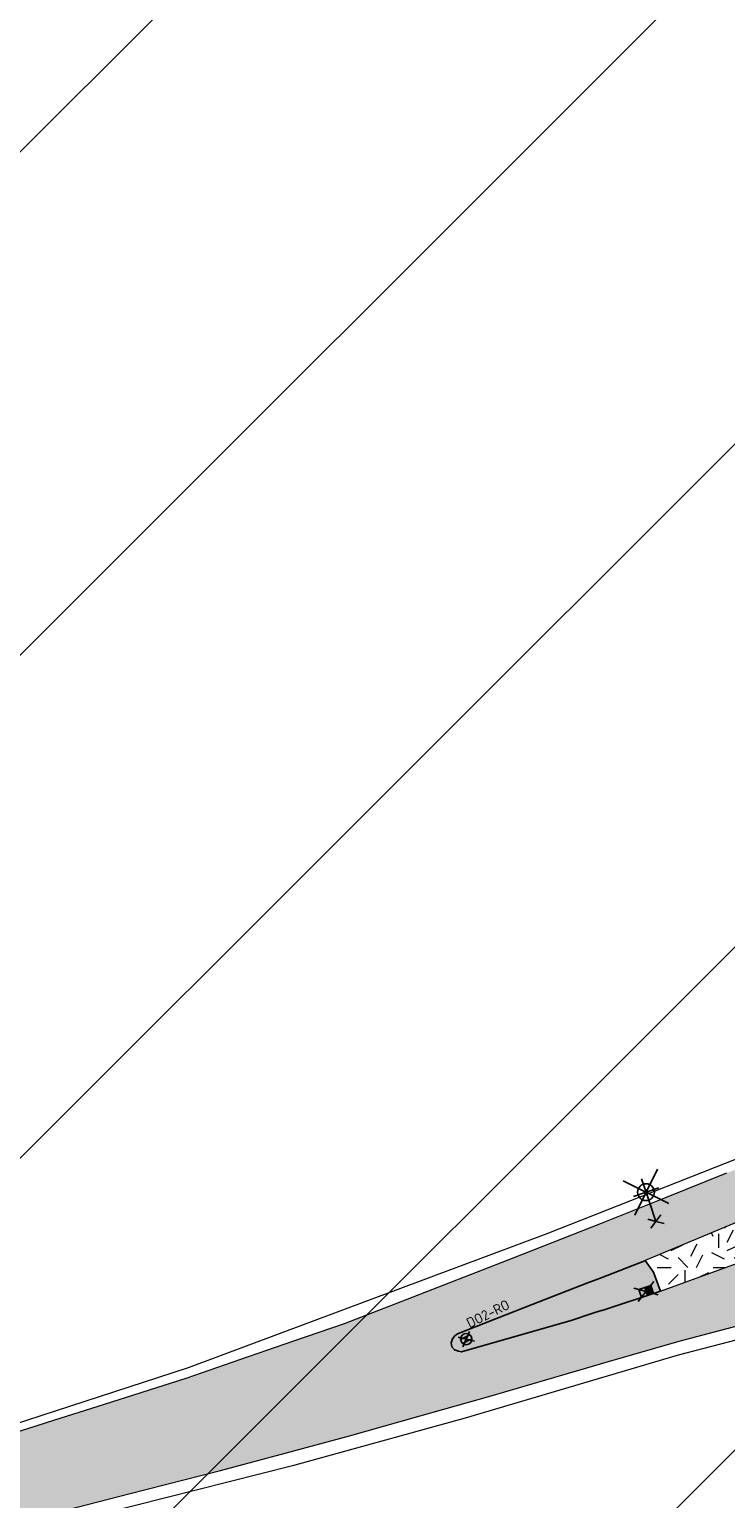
# Model space of a CAD drawing. Header units: metres. Extents: x 39929 to 50032, y 90817 to 399996.
# Tile 7 of 13: x 48949 to 49011, y 391604 to 391735. Entities that reach past the tile are written whole.
import ezdxf
from ezdxf.enums import TextEntityAlignment as Align

# ---------------------------------------------------------------- set-up
doc = ezdxf.new("R2010")
doc.units = ezdxf.units.M
for name, color, linetype, lineweight in [('B-WE-GR-GRAS-A', 62, 'Continuous', 18), ('B-WE-GR-GRAS_KRUIDENRIJK-G', 80, 'Continuous', 18), ('B-WE-VH-GESLOTENVERHARDING_ASFALT-G', 10, 'Continuous', 18), ('N-WE-VH-VERHARDING_ASFALT-FREZEN-G', 251, 'Continuous', 0), ('Topo', 7, 'Continuous', 18), ('V-WE-IE-MEUBILAIR_WEGMEUBILAIR_VERKEERSBORD-S', 7, 'Continuous', 25), ('V-WE-OV-LICHTMAST-S', 190, 'Continuous', 25), ('V-WE-RI-HWA_KOLK-S', 150, 'Continuous', 25), ('V-WE-VH-KANTOPSLUITING_TROTTOIRBAND_RWS_110 220-G', 210, 'V-VH-RWSBAND-SO', 25), ('X-XX-AL-GRENS_WERK-G', 7, 'ZZ-WERKGRENS-SO', 18), ('X-XX-AL-TEKENBLAD_KADER_BLAD4-VIEWPORT-A', 1, 'Continuous', 18)]:
    doc.layers.add(name, color=color, linetype=linetype, lineweight=lineweight)
doc.layers.add('V-WE-VH-VERHARDING_ASFALT_ROOD-A', color=13, linetype='Continuous', lineweight=18, transparency=0.25)
doc.styles.add('NLCS-ISO', font='NLCS-ISO.ttf')
doc.linetypes.add('V-VH-RWSBAND-SO', pattern='A,5,[24,NLCS.SHX,S=1,R=0,X=0,Y=0],5,-2,2,-2,2,-2,2,-2', length=24)
doc.linetypes.add('ZZ-WERKGRENS-SO', pattern='A,2,-3,[137,NLCS.SHX,S=0.05,R=0,X=-0.55,Y=-0.675],-3,2', length=10)
picture_1 = doc.add_image_def('image1.tif', size_in_pixel=(8000, 10000))

# ---------------------------------------------------------------- blocks, each defined once
blk = doc.blocks.new('V-SOV-LICHTMAST_1UITHOUDER-SO')
for p, q in [((3.23, -3.23), (-3.23, 3.23)), ((-3.23, -3.23), (3.23, 3.23)), ((-5.5, 0), (-6.34, 1.24)), ((-5.5, 0), (-4.66, 1.24)), ((0, -2.42), (0, 2.33)), ((-5.5, 0), (-6.34, -1.24)), ((-1.5, 0), (-5.5, 0)), ((-5.5, 0), (-4.66, -1.24)), ((0, 0), (-1.49, 0)), ((0, 0), (2.52, 0))]:
    blk.add_line(p, q)
blk.add_circle((0, 0), 1.5)
at = {"style": 'NLCS-ISO'}
blk.add_attdef('TYPE', text='', height=1.8, dxfattribs=at).set_placement((0, 2.33), align=Align.BOTTOM_CENTER)
blk = doc.blocks.new('V-SRI-KOLK_RWS-SO')
h = blk.add_hatch(color=256)
h.dxf.hatch_style = 1
h.paths.add_polyline_path([(0, 0), (1.125, 0), (1.125, 1.5), (0, 1.5)])
for p, q in [((-1.875, -0.5), (1.875, 2)), ((1.875, -0.5), (-1.875, 2)), ((0, 0), (0, 1.5))]:
    blk.add_line(p, q)
blk.add_lwpolyline([(-1.125, 0), (1.125, 0), (1.125, 1.5), (-1.125, 1.5)], close=True)
blk = doc.blocks.new('V-SIE-WEG_VERKEERSBORD-SO')
for p, q in [((-1.14, -0.96), (1.14, 0.96)), ((1.14, -0.96), (-1.14, 0.96)), ((-0.92, 0.4), (0.92, 0.4)), ((-0.92, -0.4), (0.92, -0.4))]:
    blk.add_line(p, q)
blk.add_circle((0, 0), 1)
at = {"style": 'NLCS-ISO'}
blk.add_attdef('VERKEERSBORD', (1.39, 1.44), '', height=1.8, dxfattribs=at)

msp = doc.modelspace()

# ---------------------------------------------------------------- hatches: boundary and pattern name
at = {"layer": 'B-WE-GR-GRAS-A'}
h = msp.add_hatch(dxfattribs=at)
h.set_pattern_fill('AGR-GRAS_02-SO', color=256, scale=0.5, style=0, pattern_type=2)
h.set_pattern_definition([(0, (0, 0), (5, 5), [1.25, -3.75]), (0, (2.75, 3), (5, 5), [1.25, -3.75]), (90, (0.5, 1.75), (-5, 5), [1.25, -3.75]), (90, (2.5, 3.5), (-5, 5), [1.25, -3.75]), (45, (1, 3.5), (0, 5), [1.25, -5.82106781]), (135, (2.75, 0), (-5, 0), [1.25, -5.82106781]), (26.5650512, (1.25, 1.5), (5, 2e-09), [1.25, -9.930339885]), (26.5650512, (3.5, 4), (5, 2e-09), [1.25, -9.930339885]), (63.4349488, (3.5, 0), (3e-10, 5), [1.25, -9.930339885]), (63.4349488, (1.25, 2.25), (3e-10, 5), [1.25, -9.930339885]), (63.4349488, (3, 1), (3e-10, 5), [1.25, -9.930339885]), (116.5650512, (0, 2.75), (-2e-09, 5), [1.25, -9.930339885]), (153.4349488, (1, 0.75), (-5, 3e-10), [1.25, -9.930339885])])
h.paths.add_polyline_path([(49066.75, 391649.15), (49066.01, 391651.07), (49050.27, 391644.61), (49038.11, 391639.6), (49026.62, 391634.91), (49015.27, 391630.36), (49003.94, 391625.62), (49004.68, 391624.58), (49005.29, 391622.88), (49012.42, 391625.47), (49032.89, 391635.33), (49048.15, 391641.75), (49066.66, 391649.33)])
at = {"layer": 'N-WE-VH-VERHARDING_ASFALT-FREZEN-G', "transparency": 33554623}
h = msp.add_hatch(dxfattribs=at)
h.set_pattern_fill('ZIGZAG', color=256, scale=0.5, angle=34, style=0)
h.set_pattern_definition([(34, (0, 0), (0.428378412, 2.203815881), [1.5875, -1.5875]), (124, (1.3161, 0.8877), (-2.203815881, 0.428378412), [1.5875, -1.5875])])
h.paths.add_polyline_path([(49135.29, 391669.7), (49151.89, 391677.03), (49166.59, 391683.83, 0.004163), (49168.86, 391684.87, -0.004991), (49246.82, 391720.54, -0.013912), (49254.54, 391723.72), (49251.61, 391730.51), (49234.84, 391724.2), (49214.07, 391716.21), (49192.07, 391707.34), (49187.72, 391705.83), (49182.31, 391704), (49166.25, 391699.15), (49156.64, 391696.35), (49153.52, 391695.47), (49120.42, 391681.77), (49114.09, 391679.24), (49111.26, 391678.72), (49107.75, 391678.35), (49104.78, 391678.59), (49103.22, 391679.18), (49100.78, 391681.35), (49100.16, 391681.61), (49098.42, 391684.93), (49098.01, 391685.92), (49097.54, 391687.8), (49097.36, 391689.3), (49097.28, 391690.35), (49097.31, 391692.64), (49097.64, 391694.47), (49097.97, 391695.71), (49098.6, 391697.05), (49099.08, 391697.78), (49099.65, 391698.44), (49102.81, 391702.03), (49104.11, 391703.5), (49100.63, 391708), (49094.6, 391703.34), (49092.2, 391701.66), (49090.49, 391700.67), (49089.24, 391700.14), (49087.58, 391699.6), (49086.19, 391699.33), (49084.88, 391699.23), (49083.9, 391699.16), (49082.85, 391699.16), (49081.89, 391699.3), (49080.91, 391699.54), (49079.93, 391699.77), (49077.57, 391696.04), (49078.22, 391695.55), (49079.41, 391694.1), (49079.96, 391693.17), (49080.49, 391691.8), (49080.69, 391690.56), (49080.79, 391689.65), (49080.92, 391687.81), (49080.83, 391684.84), (49080.67, 391683.4), (49080.12, 391680.94), (49079.94, 391680.17), (49082.42, 391679.53), (49083.5, 391679.54), (49083.85, 391677.63), (49083.96, 391676.08), (49084.08, 391674.05), (49084.05, 391670.61), (49084.02, 391669.89), (49083.87, 391669.31), (49083.56, 391668.44), (49083.08, 391667.56), (49082.54, 391666.81), (49081.94, 391666.11), (49081.29, 391665.49), (49079.87, 391664.49), (49077.39, 391663.4), (49071.75, 391661.12), (49066.6, 391659.03), (49060.99, 391656.7), (49055.37, 391654.37), (49051.13, 391652.51), (49046.25, 391649.22), (49041.36, 391645.92), (49033.14, 391642.32), (49028.76, 391640.57), (49024.38, 391638.81), (49016.7, 391635.63), (49011.18, 391633.41), (49005.66, 391631.19), (49000, 391628.94), (48992.23, 391625.87), (48982.16, 391621.93), (48977.1, 391619.97), (48972.57, 391618.42), (48967.77, 391616.75), (48962.96, 391615.08), (48955.05, 391612.57), (48951.26, 391611.36), (48947.47, 391610.15), (48942.62, 391608.6), (48937.09, 391607.09), (48930.24, 391605.46), (48917.68, 391602.31), (48913.73, 391601.3), (48908.88, 391600.11), (48904.02, 391598.91), (48902.55, 391598.55), (48904.35, 391591.34), (48909.78, 391592.69), (48915.48, 391594.16), (48921.18, 391595.62), (48925.49, 391596.72), (48929.8, 391597.81), (48933.78, 391598.77), (48937.76, 391599.73), (48943.74, 391601.22), (48949.71, 391602.7), (48957.89, 391604.79), (48966.07, 391606.87), (48971.82, 391608.43), (48977.58, 391609.99), (48983.88, 391611.77), (48990.19, 391613.55), (48995.09, 391614.98), (49000.66, 391616.62), (49006.97, 391618.44), (49012.81, 391619.96), (49018.65, 391621.48), (49026.79, 391623.55), (49046.16, 391630.6), (49057.16, 391634.6), (49065.53, 391637.64), (49069.07, 391639.1), (49072.6, 391640.56), (49077.8, 391642.69), (49082.99, 391644.83), (49084.61, 391645.45), (49087.42, 391646.28), (49089.18, 391642.15), (49093.11, 391645.03), (49095.27, 391644.56), (49096.4, 391643.89), (49096.79, 391643.67), (49099.24, 391642.15), (49100.68, 391639.99), (49101.9, 391637.93), (49103.01, 391635.55), (49103.85, 391633.61), (49104.69, 391631.08), (49105.12, 391628.89), (49105.33, 391626.9), (49105.32, 391624.92), (49104.87, 391622.65), (49104.35, 391620.84), (49103.63, 391619.33), (49102.71, 391617.87), (49091.56, 391605.95), (49091.56, 391605.29), (49088.93, 391602.8), (49092.05, 391599.42), (49093.96, 391601.17), (49096.41, 391601.04), (49099.76, 391604.01), (49101.47, 391605.54), (49105.09, 391608.87), (49107.37, 391610.98), (49109.77, 391613.61), (49111.22, 391615.48), (49112.77, 391618.35), (49113.93, 391621.33), (49114.55, 391623.24), (49115.24, 391625.79), (49115.61, 391628.14), (49115.74, 391629.76), (49115.73, 391632.04), (49115.57, 391634.54), (49115.38, 391636.28), (49114.97, 391639.08), (49114.42, 391641.83), (49113, 391648.09), (49112.28, 391651.25), (49112.52, 391656.06), (49113.12, 391657.8), (49114.05, 391659.47), (49115.54, 391660.47), (49118.11, 391661.77), (49121.86, 391663.78)])
h.paths.add_polyline_path([(49090.88, 391676.6), (49092.45, 391677.44), (49092.62, 391677.84), (49092.12, 391679.01), (49091.84, 391679.93), (49091.49, 391681.03), (49091.26, 391681.39), (49090.91, 391681.68), (49090.56, 391681.8), (49090.16, 391681.77), (49089.92, 391681.62), (49089.73, 391681.39), (49089.71, 391681.06), (49089.71, 391680.69), (49089.74, 391679.72), (49089.79, 391678.85), (49090.31, 391676.87)], flags=16)
h.paths.add_polyline_path([(49093.72, 391675.16), (49091.31, 391674.05), (49091.75, 391672.91), (49092.19, 391671.89), (49093.26, 391670.48), (49093.55, 391670.22), (49093.8, 391670.09), (49094.18, 391670.12), (49094.38, 391670.23), (49094.42, 391670.25), (49094.64, 391670.55), (49094.79, 391670.98), (49094.83, 391671.32), (49094.78, 391671.74)], flags=16)
h.paths.add_polyline_path([(49113.61, 391665.57), (49112.83, 391667.5), (49110.92, 391666.68), (49110.56, 391666.42), (49110.43, 391666.08), (49110.44, 391665.69), (49110.51, 391665.34), (49110.77, 391664.99), (49111.13, 391664.83), (49111.71, 391664.81)], flags=16)
h.paths.add_polyline_path([(49129.43, 391672.15), (49128.73, 391674.02), (49128.61, 391673.97), (49115.22, 391668.54), (49115.97, 391666.63), (49129.38, 391672.12)], flags=16)
h.paths.add_polyline_path([(49177.29, 391693.59), (49176.37, 391695.68), (49169.06, 391691.99), (49158.07, 391686.01), (49145.38, 391680.9), (49128.73, 391674.02), (49129.43, 391672.15), (49142.36, 391677.96), (49162.82, 391687.09), (49177.26, 391693.58)], flags=16)
h.paths.add_polyline_path([(49194.39, 391701.73), (49194.9, 391702.11), (49194.98, 391702.4), (49194.94, 391702.74), (49194.67, 391703.06), (49194.35, 391703.27), (49193.92, 391703.33), (49190.43, 391701.84), (49184.2, 391699.34), (49181.02, 391698.06), (49176.39, 391695.69), (49176.37, 391695.68), (49177.29, 391693.59), (49185.05, 391697.24), (49186.44, 391697.89)], flags=16)
h.paths.add_polyline_path([(49108.09, 391638.88), (49108, 391639.26), (49105.69, 391646.16), (49105.3, 391646.3), (49105.24, 391646.32), (49103.55, 391645.16), (49103.37, 391644.68), (49106.41, 391638.82), (49106.91, 391638.28), (49107.18, 391638.09), (49107.43, 391638.09), (49107.66, 391638.2), (49107.9, 391638.44)], flags=16)
h.paths.add_polyline_path([(49102.01, 391651.56), (49101.82, 391651.39), (49101.67, 391650.63), (49102.17, 391647.77), (49102.75, 391647.53), (49104.41, 391648.67), (49104.46, 391649.3), (49103.14, 391651.52), (49102.33, 391651.84)], flags=16)
h.paths.add_polyline_path([(49066.75, 391649.15), (49066.01, 391651.07), (49050.27, 391644.61), (49038.11, 391639.6), (49026.62, 391634.91), (49015.27, 391630.36), (49003.94, 391625.62), (49004.68, 391624.58), (49005.29, 391622.88), (49012.42, 391625.47), (49032.89, 391635.33), (49048.15, 391641.75), (49066.66, 391649.33)], flags=16)
h.paths.add_polyline_path([(49079.18, 391654.28), (49078.49, 391656.11), (49066.06, 391651.09), (49066.01, 391651.07), (49066.75, 391649.15)], flags=16)
h.paths.add_polyline_path([(49079.57, 391656.55), (49080.28, 391654.71), (49081.08, 391655.03), (49080.35, 391656.86)], flags=16)
h.paths.add_polyline_path([(49085.4, 391657.26), (49085.36, 391657.82), (49085.13, 391658.13), (49084.73, 391658.37), (49084.44, 391658.49), (49083.99, 391658.31), (49082.91, 391657.9), (49083.68, 391656.03), (49084.57, 391656.4), (49085.05, 391656.68), (49085.37, 391657.02)], flags=16)
h.paths.add_polyline_path([(49005.29, 391622.88), (49004.68, 391624.58), (49003.94, 391625.62), (49003.91, 391625.6), (49000, 391624.08), (48999.05, 391623.71), (48998.88, 391623.65), (48993.17, 391621.42), (48987.2, 391619.07), (48986.96, 391618.91), (48986.76, 391618.62), (48986.64, 391618.27), (48986.69, 391617.93), (48986.93, 391617.66), (48987.28, 391617.54), (48987.55, 391617.48), (48997.41, 391620.3), (48999.18, 391620.88), (49000, 391621.15), (49000.09, 391621.17)], flags=16)
at = {"layer": 'V-WE-VH-VERHARDING_ASFALT_ROOD-A'}
msp.add_hatch(color=256, dxfattribs=at).paths.add_polyline_path([(49005.29, 391622.88), (49004.68, 391624.58), (49003.94, 391625.62), (49003.91, 391625.6), (49000, 391624.08), (48999.05, 391623.71), (48998.88, 391623.65), (48993.17, 391621.42), (48987.2, 391619.07), (48986.96, 391618.91), (48986.76, 391618.62), (48986.64, 391618.27), (48986.69, 391617.93), (48986.93, 391617.66), (48987.28, 391617.54), (48987.55, 391617.48), (48997.41, 391620.3), (48999.18, 391620.88), (49000, 391621.15), (49000.09, 391621.17)])
at = {"layer": 'X-XX-AL-TEKENBLAD_KADER_BLAD4-VIEWPORT-A'}
h = msp.add_hatch(dxfattribs=at)
h.set_pattern_fill('ANSI31', color=256, scale=10)
h.paths.add_polyline_path([(48854.83, 391541.36), (49369.96, 391541.36), (49369.96, 391845.85), (48854.83, 391845.85)])

# ---------------------------------------------------------------- linework, layer by layer
at = {"layer": 'B-WE-GR-GRAS_KRUIDENRIJK-G', "ltscale": 0.2, "flags": 128}
msp.add_lwpolyline([(49066.75, 391649.15), (49066.01, 391651.07), (49050.27, 391644.61), (49038.11, 391639.6), (49026.62, 391634.91), (49015.27, 391630.36), (49003.94, 391625.62), (49004.68, 391624.58), (49005.29, 391622.88), (49012.42, 391625.47), (49032.89, 391635.33), (49048.15, 391641.75), (49066.66, 391649.33), (49066.75, 391649.15)], close=True, dxfattribs=at)
at = {"layer": 'B-WE-VH-GESLOTENVERHARDING_ASFALT-G', "flags": 128}
for points in [[(49011.18, 391633.41), (49005.66, 391631.19), (49000, 391628.94), (48992.23, 391625.87), (48982.16, 391621.93), (48977.1, 391619.97), (48972.57, 391618.42), (48967.77, 391616.75), (48962.96, 391615.08), (48955.05, 391612.57), (48951.26, 391611.36), (48947.47, 391610.15)], [(48949.71, 391602.7), (48957.89, 391604.79), (48966.07, 391606.87), (48971.82, 391608.43), (48977.58, 391609.99), (48983.88, 391611.77), (48990.19, 391613.55), (48995.09, 391614.98), (49000.66, 391616.62), (49006.97, 391618.44), (49012.81, 391619.96)]]:
    msp.add_lwpolyline(points, dxfattribs=at)
at = {"layer": 'V-WE-VH-KANTOPSLUITING_TROTTOIRBAND_RWS_110 220-G', "ltscale": 0.2, "flags": 128}
msp.add_lwpolyline([(49005.29, 391622.88), (49004.68, 391624.58), (49003.94, 391625.62), (49003.91, 391625.6), (49000, 391624.08), (48999.05, 391623.71), (48998.88, 391623.65), (48993.17, 391621.42), (48987.2, 391619.07), (48986.96, 391618.91), (48986.76, 391618.62), (48986.64, 391618.27), (48986.69, 391617.93), (48986.93, 391617.66), (48987.28, 391617.54), (48987.55, 391617.48), (48997.41, 391620.3), (48999.18, 391620.88), (49000, 391621.15), (49000.09, 391621.17), (49005.29, 391622.88)], close=True, dxfattribs=at)
at = {"layer": 'X-XX-AL-GRENS_WERK-G', "ltscale": 0.5, "flags": 128}
msp.add_lwpolyline([(48919.77, 391603.5), (48940.83, 391608.79), (48963.2, 391616.08), (48995.2, 391628.04), (49016.45, 391636.41), (49014.43, 391643.41), (49027.88, 391646.61), (49037.49, 391649.79), (49044.79, 391652.37), (49054.29, 391658.91), (49059.95, 391662.23), (49069.61, 391666.12), (49073.66, 391669.17), (49077.47, 391674.15), (49079.81, 391682.04), (49080.15, 391688.88), (49079.5, 391692.64), (49076.08, 391696.15), (49079.2, 391701.06), (49081.72, 391700.05), (49087.05, 391700.16), (49091.82, 391701.9), (49101.39, 391709.64), (49105.86, 391703.76), (49104.23, 391702.46), (49109.66, 391688.12), (49113.23, 391680.34), (49116.35, 391681.09), (49130.98, 391687.09), (49145.07, 391693.23), (49155.05, 391697), (49192.28, 391708.06), (49219.17, 391719), (49237.73, 391725.96), (49253.19, 391732.32), (49256.73, 391723.46), (49245.44, 391718.78), (49198.19, 391697), (49180.65, 391689.24), (49152.8, 391676.33), (49126.15, 391664.79), (49128.82, 391657.12), (49125.98, 391655.87), (49125.17, 391652.82), (49126.7, 391649.38), (49122.88, 391646.75), (49119.81, 391650.79), (49116.24, 391652.36), (49113.53, 391651.35), (49116.85, 391633.68), (49116.92, 391626.32), (49115.09, 391620.74), (49112.15, 391614.54), (49102.58, 391604.85), (49098.24, 391600.65), (49091.52, 391597.61), (49086.88, 391602.48), (49090.37, 391605.84), (49088.85, 391607.62), (49097.86, 391617.03), (49099.1, 391620.17), (49098.7, 391624.87), (49096.77, 391629.39), (49091.79, 391635.7), (49075.01, 391629.49), (49064.07, 391626.19), (49063.36, 391630.88), (49036.77, 391624.52), (49021.17, 391620.9), (49006.89, 391617.18), (48987.89, 391611.56), (48972.48, 391607.3), (48949.9, 391601.58), (48921.84, 391594.75), (48919.77, 391603.5)], dxfattribs=at)

# ---------------------------------------------------------------- block references
at = {"layer": 'V-WE-IE-MEUBILAIR_WEGMEUBILAIR_VERKEERSBORD-S', "xscale": 0.5, "yscale": 0.5, "zscale": 0.5, "rotation": 26.32016618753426}
msp.add_blockref('V-SIE-WEG_VERKEERSBORD-SO', (48987.98, 391618.61), dxfattribs=at).add_auto_attribs({'VERKEERSBORD': 'DO2-RO'})
at = {"layer": 'V-WE-OV-LICHTMAST-S', "xscale": 0.4999999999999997, "yscale": 0.4999999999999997, "zscale": 0.4999999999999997, "rotation": 108.7500842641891}
msp.add_blockref('V-SOV-LICHTMAST_1UITHOUDER-SO', (49004.01, 391631.72), dxfattribs=at)
at = {"layer": 'V-WE-RI-HWA_KOLK-S', "xscale": 0.4999999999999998, "yscale": 0.4999999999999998, "zscale": 0.4999999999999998, "rotation": 18.18677344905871}
msp.add_blockref('V-SRI-KOLK_RWS-SO', (49004.13, 391622.5), dxfattribs=at)

# ---------------------------------------------------------------- pictures from other files: only their frames are drawn
at = {"layer": 'Topo'}
image = msp.add_image(picture_1, insert=(40047.86, 387419.72), size_in_units=(9985.02, 12481.28), rotation=0.547019, dxfattribs=dict(at, brightness=90, contrast=40))
image.dxf.flags = 7

doc.saveas('drawing.dxf')
